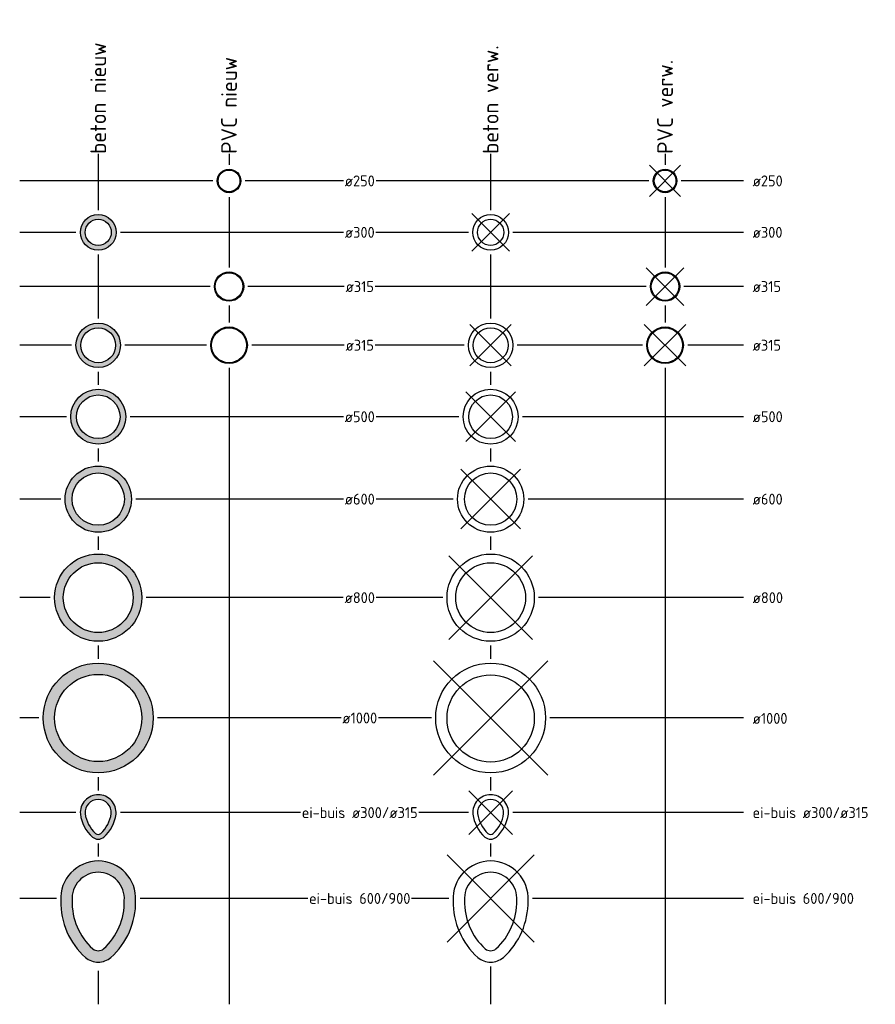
# Model space of a CAD drawing. Header units: metres. Extents: x 186340 to 190086, y 444329 to 445139.
# Tile 40 of 62: x 188554 to 188564, y 445066 to 445077. Entities that reach past the tile are written whole.
import ezdxf

# ---------------------------------------------------------------- set-up
doc = ezdxf.new("R2010")
doc.units = ezdxf.units.M
doc.layers.add('N-WE-RI-HULPLIJN-GD', color=241, linetype='Continuous', lineweight=25, plot=False)
for name, color, linetype, lineweight in [('N-WE-RI-TRANSPORTLEIDING-VD', 253, 'Continuous', 18), ('N-WE-RI-TRANSPORTLEIDING_BETON-GD', 7, 'Continuous', 25), ('N-WE-RI-TRANSPORTLEIDING_PVC-GD', 7, 'Continuous', 25), ('V-WE-RI-TRANSPORTLEIDING_BETON-GD', 7, 'Continuous', 25), ('V-WE-RI-TRANSPORTLEIDING_PVC-GD', 7, 'Continuous', 25), ('X-XX-AL-LEGENDA-T25D', 7, 'Continuous', 25)]:
    doc.layers.add(name, color=color, linetype=linetype, lineweight=lineweight)
doc.styles.add('NLCS-ISO', font='NLCS-ISO.ttf')

msp = doc.modelspace()

# ---------------------------------------------------------------- hatches: boundary and pattern name
at = {"layer": 'N-WE-RI-TRANSPORTLEIDING-VD'}
h = msp.add_hatch(color=256, dxfattribs=at)
h.dxf.hatch_style = 1
edge = h.paths.add_edge_path()
edge.add_arc((188556.312, 445075.399), 0.135, 0, 360)
edge = h.paths.add_edge_path(flags=17)
edge.add_arc((188556.312, 445075.399), 0.125, 0, 360)
h = msp.add_hatch(color=256, dxfattribs=at)
h.dxf.hatch_style = 1
edge = h.paths.add_edge_path()
edge.add_arc((188554.812, 445074.809), 0.205, 0, 360)
edge = h.paths.add_edge_path(flags=17)
edge.add_arc((188554.812, 445074.809), 0.15, 0, 360)
h = msp.add_hatch(color=256, dxfattribs=at)
h.dxf.hatch_style = 1
edge = h.paths.add_edge_path()
edge.add_arc((188556.312, 445074.187), 0.168, 0, 360)
edge = h.paths.add_edge_path(flags=17)
edge.add_arc((188556.312, 445074.187), 0.158, 0, 360)
h = msp.add_hatch(color=256, dxfattribs=at)
h.dxf.hatch_style = 1
edge = h.paths.add_edge_path()
edge.add_arc((188554.812, 445073.514), 0.255, 0, 360)
edge = h.paths.add_edge_path(flags=17)
edge.add_arc((188554.812, 445073.514), 0.2, 0, 360)
h = msp.add_hatch(color=256, dxfattribs=at)
h.dxf.hatch_style = 1
edge = h.paths.add_edge_path()
edge.add_arc((188556.312, 445073.514), 0.21, 0, 360)
edge = h.paths.add_edge_path(flags=17)
edge.add_arc((188556.312, 445073.514), 0.2, 0, 360)
h = msp.add_hatch(color=256, dxfattribs=at)
h.dxf.hatch_style = 1
edge = h.paths.add_edge_path()
edge.add_arc((188554.812, 445072.694), 0.315, 0, 360)
edge = h.paths.add_edge_path(flags=17)
edge.add_arc((188554.812, 445072.694), 0.25, 0, 360)
h = msp.add_hatch(color=256, dxfattribs=at)
h.dxf.hatch_style = 1
edge = h.paths.add_edge_path()
edge.add_arc((188554.812, 445071.749), 0.38, 0, 360)
edge = h.paths.add_edge_path(flags=17)
edge.add_arc((188554.812, 445071.749), 0.3, 0, 360)
h = msp.add_hatch(color=256, dxfattribs=at)
h.dxf.hatch_style = 1
edge = h.paths.add_edge_path()
edge.add_arc((188554.812, 445070.619), 0.5, 0, 360)
edge = h.paths.add_edge_path(flags=17)
edge.add_arc((188554.812, 445070.619), 0.4, 0, 360)
h = msp.add_hatch(color=256, dxfattribs=at)
h.dxf.hatch_style = 1
edge = h.paths.add_edge_path()
edge.add_arc((188554.812, 445069.239), 0.63, 0, 360)
edge = h.paths.add_edge_path(flags=17)
edge.add_arc((188554.812, 445069.239), 0.5, 0, 360)
h = msp.add_hatch(color=256, dxfattribs=at)
h.dxf.hatch_style = 1
edge = h.paths.add_edge_path()
edge.add_arc((188554.812, 445068.154), 0.205, 90, 184.8459)
edge.add_arc((188555.039, 445068.194), 0.435, 187.5507, 227.5324)
edge.add_arc((188554.812, 445067.954), 0.105, 230.5486, 270)
edge.add_arc((188554.812, 445067.954), 0.105, 270, 309.4514)
edge.add_arc((188554.585, 445068.194), 0.435, 312.4676, 352.4493)
edge.add_arc((188554.812, 445068.154), 0.205, 355.1541, 450)
edge = h.paths.add_edge_path(flags=16)
edge.add_arc((188554.812, 445068.154), 0.15, 90, 184.3718)
edge.add_arc((188555.039, 445068.194), 0.38, 187.7551, 227.2812)
edge.add_arc((188554.812, 445067.954), 0.05, 231.9584, 270)
edge.add_arc((188554.812, 445067.954), 0.05, 270, 308.0416)
edge.add_arc((188554.585, 445068.194), 0.38, 312.7188, 352.2449)
edge.add_arc((188554.812, 445068.154), 0.15, 355.6282, 450)
h = msp.add_hatch(color=256, dxfattribs=at)
h.dxf.hatch_style = 1
edge = h.paths.add_edge_path()
edge.add_arc((188554.812, 445067.169), 0.43, 90, 183.442)
edge.add_arc((188555.238, 445067.128), 0.855, 178.9337, 228.0259)
edge.add_arc((188554.812, 445066.669), 0.23, 230.5751, 270)
edge.add_arc((188554.812, 445066.669), 0.23, 270, 309.4249)
edge.add_arc((188554.386, 445067.128), 0.855, 311.9741, 361.0663)
edge.add_arc((188554.812, 445067.169), 0.43, 356.558, 450)
edge = h.paths.add_edge_path(flags=16)
edge.add_arc((188554.812, 445067.169), 0.3, 90, 184.3718)
edge.add_arc((188555.238, 445067.128), 0.725, 178.5097, 227.7596)
edge.add_arc((188554.812, 445066.669), 0.1, 231.9584, 270)
edge.add_arc((188554.812, 445066.669), 0.1, 270, 308.0416)
edge.add_arc((188554.386, 445067.128), 0.725, 312.2404, 361.4903)
edge.add_arc((188554.812, 445067.169), 0.3, 355.6282, 450)

# ---------------------------------------------------------------- linework, layer by layer
at = {"layer": 'N-WE-RI-HULPLIJN-GD', "flags": 128}
for points in [[(188556.127, 445075.399), (188553.912, 445075.399)], [(188561.127, 445075.399), (188556.497, 445075.399)], [(188562.212, 445075.399), (188561.497, 445075.399)], [(188556.312, 445075.214), (188556.312, 445074.404)], [(188561.312, 445075.214), (188561.312, 445074.404)], [(188554.557, 445074.809), (188553.912, 445074.809)], [(188559.057, 445074.809), (188555.067, 445074.809)], [(188562.212, 445074.809), (188559.567, 445074.809)], [(188554.812, 445074.554), (188554.812, 445073.819)], [(188559.312, 445074.554), (188559.312, 445073.819)], [(188556.094, 445074.187), (188553.912, 445074.187)], [(188561.094, 445074.187), (188556.529, 445074.187)], [(188562.212, 445074.187), (188561.529, 445074.187)], [(188556.312, 445073.969), (188556.312, 445073.774)], [(188561.312, 445073.969), (188561.312, 445073.774)], [(188554.507, 445073.514), (188553.912, 445073.514)], [(188556.052, 445073.514), (188555.117, 445073.514)], [(188559.007, 445073.514), (188556.572, 445073.514)], [(188561.052, 445073.514), (188559.617, 445073.514)], [(188562.212, 445073.514), (188561.572, 445073.514)], [(188556.312, 445073.254), (188556.312, 445065.955)], [(188561.312, 445073.254), (188561.312, 445065.955)], [(188554.812, 445073.209), (188554.812, 445073.059)], [(188559.312, 445073.209), (188559.312, 445073.059)], [(188554.447, 445072.694), (188553.912, 445072.694)], [(188558.947, 445072.694), (188555.177, 445072.694)], [(188562.212, 445072.694), (188559.677, 445072.694)], [(188554.812, 445072.329), (188554.812, 445072.179)], [(188559.312, 445072.329), (188559.312, 445072.179)], [(188554.382, 445071.749), (188553.912, 445071.749)], [(188558.882, 445071.749), (188555.242, 445071.749)], [(188562.212, 445071.749), (188559.742, 445071.749)], [(188554.812, 445071.319), (188554.812, 445071.169)], [(188559.312, 445071.319), (188559.312, 445071.169)], [(188554.262, 445070.619), (188553.912, 445070.619)], [(188558.762, 445070.619), (188555.362, 445070.619)], [(188562.212, 445070.619), (188559.862, 445070.619)], [(188554.812, 445070.069), (188554.812, 445069.919)], [(188559.312, 445070.069), (188559.312, 445069.919)], [(188554.132, 445069.239), (188553.912, 445069.239)], [(188558.632, 445069.239), (188555.492, 445069.239)], [(188562.212, 445069.239), (188559.992, 445069.239)], [(188554.812, 445068.559), (188554.812, 445068.409)], [(188559.312, 445068.559), (188559.312, 445068.409)], [(188554.557, 445068.154), (188553.912, 445068.154)], [(188559.057, 445068.154), (188555.067, 445068.154)], [(188562.212, 445068.154), (188559.567, 445068.154)], [(188554.812, 445067.799), (188554.812, 445067.649)], [(188559.312, 445067.799), (188559.312, 445067.649)], [(188554.332, 445067.169), (188553.912, 445067.169)], [(188558.832, 445067.169), (188555.292, 445067.169)], [(188562.212, 445067.169), (188559.792, 445067.169)], [(188559.312, 445066.389), (188559.312, 445065.955)], [(188554.812, 445066.339), (188554.812, 445065.955)]]:
    msp.add_lwpolyline(points, dxfattribs=at)
at = {"layer": 'N-WE-RI-TRANSPORTLEIDING_BETON-GD', "flags": 128}
for points in [[(188554.812, 445068.359, 0.439208), (188554.607, 445068.137, 0.176245), (188554.745, 445067.873, 0.17386), (188554.812, 445067.849, 0.17386), (188554.878, 445067.873, 0.176245), (188555.016, 445068.137, 0.439208)], [(188554.812, 445068.304, 0.436743), (188554.662, 445068.143, 0.174195), (188554.781, 445067.915, 0.167529), (188554.812, 445067.904, 0.167529), (188554.842, 445067.915, 0.174195), (188554.961, 445068.143, 0.436743)], [(188554.812, 445067.599, 0.43192), (188554.382, 445067.144, 0.217543), (188554.666, 445066.492, 0.173741), (188554.812, 445066.439, 0.173741), (188554.958, 445066.492, 0.217543), (188555.241, 445067.144, 0.43192)], [(188554.812, 445067.469, 0.436743), (188554.513, 445067.146, 0.218263), (188554.75, 445066.591, 0.167529), (188554.812, 445066.569, 0.167529), (188554.873, 445066.591, 0.218263), (188555.111, 445067.146, 0.436743)]]:
    msp.add_lwpolyline(points, format="xyb", close=True, dxfattribs=at)
at = {"layer": 'N-WE-RI-TRANSPORTLEIDING_BETON-GD'}
for centre, radius in [((188554.812, 445074.809), 0.205), ((188554.812, 445074.809), 0.15), ((188554.812, 445073.514), 0.255), ((188554.812, 445073.514), 0.2), ((188554.812, 445072.694), 0.315), ((188554.812, 445072.694), 0.25), ((188554.812, 445071.749), 0.38), ((188554.812, 445071.749), 0.3), ((188554.812, 445070.619), 0.5), ((188554.812, 445070.619), 0.4), ((188554.812, 445069.239), 0.63), ((188554.812, 445069.239), 0.5)]:
    msp.add_circle(centre, radius, dxfattribs=at)
at = {"layer": 'N-WE-RI-TRANSPORTLEIDING_PVC-GD'}
for centre, radius in [((188556.312, 445075.399), 0.135), ((188556.312, 445075.399), 0.125), ((188556.312, 445074.187), 0.168), ((188556.312, 445074.187), 0.158), ((188556.312, 445073.514), 0.21), ((188556.312, 445073.514), 0.2)]:
    msp.add_circle(centre, radius, dxfattribs=at)
at = {"layer": 'V-WE-RI-TRANSPORTLEIDING_BETON-GD', "lineweight": 30}
for points in [[(188559.096, 445074.594), (188559.527, 445075.025)], [(188559.096, 445075.025), (188559.527, 445074.594)], [(188559.074, 445073.277), (188559.549, 445073.752)], [(188559.074, 445073.752), (188559.549, 445073.277)], [(188559.027, 445072.41), (188559.596, 445072.979)], [(188559.027, 445072.979), (188559.596, 445072.41)], [(188558.97, 445071.408), (188559.653, 445072.091)], [(188558.97, 445072.091), (188559.653, 445071.408)], [(188558.832, 445070.14), (188559.791, 445071.099)], [(188558.832, 445071.099), (188559.791, 445070.14)], [(188558.657, 445068.585), (188559.966, 445069.894)], [(188558.657, 445069.894), (188559.966, 445068.585)], [(188559.062, 445067.904), (188559.562, 445068.404)], [(188559.062, 445068.404), (188559.562, 445067.904)], [(188558.812, 445066.669), (188559.812, 445067.669)], [(188558.812, 445067.669), (188559.812, 445066.669)]]:
    msp.add_lwpolyline(points, dxfattribs=at)
at = {"layer": 'V-WE-RI-TRANSPORTLEIDING_BETON-GD'}
for points in [[(188559.312, 445068.359, 0.439208), (188559.107, 445068.137, 0.176245), (188559.245, 445067.873, 0.17386), (188559.312, 445067.849, 0.17386), (188559.378, 445067.873, 0.176245), (188559.516, 445068.137, 0.439208)], [(188559.312, 445068.304, 0.436743), (188559.162, 445068.143, 0.174195), (188559.281, 445067.915, 0.167529), (188559.312, 445067.904, 0.167529), (188559.342, 445067.915, 0.174195), (188559.461, 445068.143, 0.436743)], [(188559.312, 445067.599, 0.43192), (188558.882, 445067.144, 0.217543), (188559.166, 445066.492, 0.173741), (188559.312, 445066.439, 0.173741), (188559.458, 445066.492, 0.217543), (188559.741, 445067.144, 0.43192)], [(188559.312, 445067.469, 0.436743), (188559.013, 445067.146, 0.218263), (188559.25, 445066.591, 0.167529), (188559.312, 445066.569, 0.167529), (188559.373, 445066.591, 0.218263), (188559.611, 445067.146, 0.436743)]]:
    msp.add_lwpolyline(points, format="xyb", close=True, dxfattribs=at)
for centre, radius in [((188559.312, 445074.809), 0.205), ((188559.312, 445074.809), 0.15), ((188559.312, 445073.514), 0.255), ((188559.312, 445073.514), 0.2), ((188559.312, 445072.694), 0.315), ((188559.312, 445072.694), 0.25), ((188559.312, 445071.749), 0.38), ((188559.312, 445071.749), 0.3), ((188559.312, 445070.619), 0.5), ((188559.312, 445070.619), 0.4), ((188559.312, 445069.239), 0.63), ((188559.312, 445069.234), 0.5)]:
    msp.add_circle(centre, radius, dxfattribs=at)
at = {"layer": 'V-WE-RI-TRANSPORTLEIDING_PVC-GD', "lineweight": 30}
for points in [[(188561.096, 445073.971), (188561.527, 445074.402)], [(188561.096, 445074.402), (188561.527, 445073.971)], [(188561.074, 445073.277), (188561.549, 445073.752)], [(188561.074, 445073.752), (188561.549, 445073.277)]]:
    msp.add_lwpolyline(points, dxfattribs=at)
at = {"layer": 'V-WE-RI-TRANSPORTLEIDING_PVC-GD'}
for centre, radius in [((188561.312, 445075.399), 0.135), ((188561.312, 445075.399), 0.125), ((188561.312, 445074.187), 0.168), ((188561.312, 445074.187), 0.158), ((188561.312, 445073.514), 0.21), ((188561.312, 445073.514), 0.2)]:
    msp.add_circle(centre, radius, dxfattribs=at)

# ---------------------------------------------------------------- texts
at = {"layer": 'X-XX-AL-LEGENDA-T25D', "ltscale": 0.1, "char_height": 0.18, "attachment_point": 4, "rotation": 90, "style": 'NLCS-ISO', "bg_fill": 2}
for s, insert in [('\\pxql;beton nieuw', (188554.812, 445075.71)), ('\\pxql;beton verw.', (188559.312, 445075.71)), ('\\pxql;PVC nieuw', (188556.312, 445075.71)), ('\\pxql;PVC verw.', (188561.312, 445075.71))]:
    msp.add_mtext(s, dxfattribs=dict(at, insert=insert))
at = {"layer": 'X-XX-AL-LEGENDA-T25D', "ltscale": 0.1, "char_height": 0.125, "attachment_point": 4, "style": 'NLCS-ISO', "bg_fill": 2}
for s, insert in [('ø250', (188562.316, 445075.399)), ('ø300', (188562.316, 445074.809)), ('ø315', (188562.316, 445074.187)), ('ø315', (188562.316, 445073.514)), ('ø500', (188562.316, 445072.694)), ('ø600', (188562.316, 445071.749)), ('ø800', (188562.316, 445070.619)), ('ø1000', (188562.316, 445069.234)), ('ei-buis ø300/ø315', (188562.316, 445068.154)), ('ei-buis 600/900', (188562.316, 445067.169))]:
    msp.add_mtext(s, dxfattribs=dict(at, insert=insert))

# ---------------------------------------------------------------- next in the draw order: linework, layer by layer
at = {"layer": 'N-WE-RI-HULPLIJN-GD', "flags": 128}
for points in [[(188554.812, 445075.71), (188554.812, 445075.064)], [(188556.312, 445075.71), (188556.312, 445075.584)], [(188559.312, 445075.71), (188559.312, 445075.064)], [(188561.312, 445075.71), (188561.312, 445075.584)]]:
    msp.add_lwpolyline(points, dxfattribs=at)
at = {"layer": 'V-WE-RI-TRANSPORTLEIDING_PVC-GD', "lineweight": 30}
for points in [[(188561.133, 445075.22), (188561.491, 445075.578)], [(188561.133, 445075.578), (188561.491, 445075.22)]]:
    msp.add_lwpolyline(points, dxfattribs=at)

# ---------------------------------------------------------------- next in the draw order: texts
at = {"layer": 'X-XX-AL-LEGENDA-T25D', "ltscale": 0.1, "char_height": 0.125, "attachment_point": 5, "style": 'NLCS-ISO', "bg_fill": 3, "box_fill_scale": 1.1, "bg_fill_color": 256, "bg_fill_transparency": 0}
for s, insert in [('ø250', (188557.811, 445075.399)), ('ø300', (188557.811, 445074.809)), ('ø315', (188557.811, 445074.187)), ('ø315', (188557.811, 445073.514)), ('ø500', (188557.811, 445072.694)), ('ø600', (188557.811, 445071.749)), ('ø800', (188557.811, 445070.619)), ('ø1000', (188557.811, 445069.239)), ('ei-buis ø300/ø315', (188557.811, 445068.154)), ('ei-buis 600/900', (188557.811, 445067.169))]:
    msp.add_mtext(s, dxfattribs=dict(at, insert=insert))

doc.saveas('drawing.dxf')
